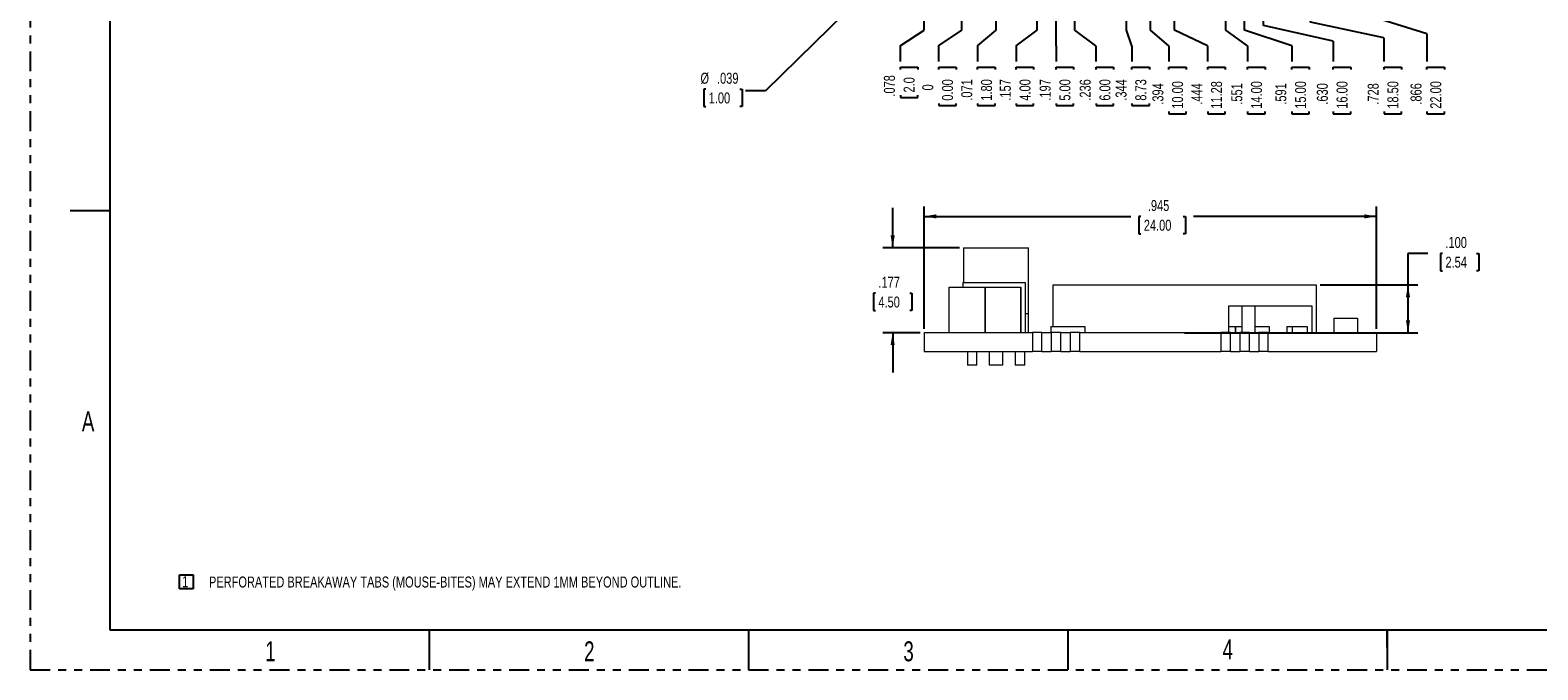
# Model space of a CAD drawing. Header units: inches. Extents: x 0 to 34, y 0 to 22.
# Tile 1 of 9: x 0 to 18.9, y 0 to 8. Entities that reach past the tile are written whole.
import ezdxf

# ---------------------------------------------------------------- set-up
doc = ezdxf.new("R2010")
doc.units = ezdxf.units.IN
doc.header["$MEASUREMENT"] = 0
doc.linetypes.add('PHANTOM', pattern=[0.5, 0.25, -0.05, 0.05, -0.05, 0.05, -0.05])
doc.layers.add('P2', color=3, linetype='Continuous')
doc.layers.add('SLD-0', color=7, linetype='Continuous')
doc.styles.add('SLDTEXTSTYLE1', font='TXT', dxfattribs={"width": 0.75})
doc.styles.add('SLDTEXTSTYLE2', font='TXT', dxfattribs={"width": 0.7})
doc.dimstyles.new('SLDDIMSTYLE0', dxfattribs={"dimtxt": 0.137795, "dimasz": 0.156, "dimexe": 0, "dimexo": 0.0625, "dimgap": 0.034449, "dimtad": 0, "dimtih": 1, "dimtoh": 1, "dimdec": 0, "dimlfac": 0.166667, "dimrnd": 1e-09, "dimdsep": 46, "dimtxsty": 'SLDTEXTSTYLE1', "dimblk1": 'NONE', "dimblk2": 'NONE', "dimsah": 1, "dimcen": 0.09, "dimadec": 0, "dimazin": 2, "dimtfac": 1, "dimtdec": 0, "dimtofl": 0, "dimtmove": 0, "dimatfit": 3, "dimldrblk": 'NONE', "dimfxl": 1, "dimfrac": 2, "dimtolj": 1, "dimtzin": 12, "dimarcsym": 0})
doc.dimstyles.new('SLDDIMSTYLE1', dxfattribs={"dimtxt": 0.137795, "dimasz": 0.156, "dimexe": 0, "dimexo": 0.0625, "dimgap": 0.034449, "dimtad": 0, "dimtih": 1, "dimtoh": 1, "dimdec": 3, "dimlfac": 0.166667, "dimrnd": 1e-09, "dimzin": 12, "dimdsep": 46, "dimtxsty": 'SLDTEXTSTYLE1', "dimblk1": 'NONE', "dimblk2": 'NONE', "dimsah": 1, "dimcen": 0.09, "dimadec": 0, "dimazin": 3, "dimtfac": 1, "dimtdec": 3, "dimtofl": 0, "dimtmove": 0, "dimatfit": 3, "dimldrblk": 'NONE', "dimfxl": 1, "dimfrac": 2, "dimtolj": 1, "dimtzin": 12, "dimarcsym": 0})
doc.dimstyles.new('SLDDIMSTYLE11', dxfattribs={"dimtxt": 0.137795, "dimasz": 0.156, "dimexe": 0, "dimexo": 0.0625, "dimgap": 0.034449, "dimtad": 0, "dimtih": 1, "dimtoh": 1, "dimdec": 3, "dimlfac": 0.166667, "dimrnd": 1e-09, "dimzin": 12, "dimdsep": 46, "dimtxsty": 'SLDTEXTSTYLE1', "dimsah": 1, "dimcen": 0.09, "dimadec": 0, "dimazin": 3, "dimtfac": 1, "dimtdec": 3, "dimtofl": 0, "dimtmove": 0, "dimatfit": 3, "dimfxl": 1, "dimfrac": 2, "dimtolj": 1, "dimtzin": 12, "dimarcsym": 0})
doc.dimstyles.new('SLDDIMSTYLE12', dxfattribs={"dimtxt": 0.137795, "dimasz": 0.156, "dimexe": 0, "dimexo": 0.0625, "dimgap": 0.034449, "dimtad": 0, "dimtih": 1, "dimtoh": 1, "dimdec": 3, "dimlfac": 0.166667, "dimrnd": 1e-09, "dimzin": 4, "dimdsep": 46, "dimtxsty": 'SLDTEXTSTYLE1', "dimsah": 1, "dimcen": 0.09, "dimadec": 0, "dimazin": 1, "dimtfac": 1, "dimtdec": 3, "dimtofl": 0, "dimtmove": 0, "dimatfit": 3, "dimfxl": 1, "dimfrac": 2, "dimtolj": 1, "dimtzin": 12, "dimarcsym": 0})
doc.dimstyles.new('SLDDIMSTYLE2', dxfattribs={"dimtxt": 0.137795, "dimasz": 0.156, "dimexe": 0, "dimexo": 0.0625, "dimgap": 0.034449, "dimtad": 0, "dimtih": 1, "dimtoh": 1, "dimdec": 3, "dimlfac": 0.166667, "dimrnd": 1e-09, "dimzin": 12, "dimdsep": 46, "dimtxsty": 'SLDTEXTSTYLE1', "dimblk1": 'NONE', "dimblk2": 'NONE', "dimsah": 1, "dimcen": 0.09, "dimadec": 0, "dimazin": 3, "dimtfac": 1, "dimtdec": 3, "dimtofl": 0, "dimtmove": 0, "dimatfit": 3, "dimldrblk": 'NONE', "dimfxl": 1, "dimfrac": 2, "dimtolj": 1, "dimtzin": 12, "dimarcsym": 0})
doc.dimstyles.new('SLDDIMSTYLE3', dxfattribs={"dimtxt": 0.137795, "dimasz": 0.156, "dimexe": 0, "dimexo": 0.0625, "dimgap": 0.034449, "dimtad": 0, "dimtih": 1, "dimtoh": 1, "dimdec": 3, "dimlfac": 0.166667, "dimrnd": 1e-09, "dimzin": 4, "dimdsep": 46, "dimtxsty": 'SLDTEXTSTYLE1', "dimblk1": 'NONE', "dimblk2": 'NONE', "dimsah": 1, "dimcen": 0.09, "dimadec": 0, "dimazin": 1, "dimtfac": 1, "dimtdec": 3, "dimtofl": 0, "dimtmove": 0, "dimatfit": 3, "dimldrblk": 'NONE', "dimfxl": 1, "dimfrac": 2, "dimtolj": 1, "dimtzin": 12, "dimarcsym": 0})
doc.dimstyles.new('SLDDIMSTYLE6', dxfattribs={"dimtxt": 0.137795, "dimasz": 0.156, "dimexe": 0, "dimexo": 0.0625, "dimgap": 0.034449, "dimtad": 0, "dimtih": 1, "dimtoh": 1, "dimdec": 3, "dimlfac": 0.166667, "dimrnd": 1e-09, "dimzin": 12, "dimdsep": 46, "dimtxsty": 'SLDTEXTSTYLE1', "dimsah": 1, "dimcen": 0.09, "dimadec": 0, "dimazin": 3, "dimtfac": 1, "dimtdec": 3, "dimtmove": 0, "dimatfit": 0, "dimfxl": 1, "dimfrac": 2, "dimtolj": 1, "dimtzin": 12, "dimarcsym": 0})
doc.dimstyles.new('SLDDIMSTYLE8', dxfattribs={"dimtxt": 0.137795, "dimasz": 0.156, "dimexe": 0, "dimexo": 0.0625, "dimgap": 0.034449, "dimtad": 0, "dimtih": 1, "dimtoh": 1, "dimdec": 3, "dimlfac": 0.166667, "dimrnd": 1e-09, "dimzin": 12, "dimdsep": 46, "dimtxsty": 'SLDTEXTSTYLE1', "dimsah": 1, "dimcen": 0, "dimadec": 0, "dimazin": 3, "dimtfac": 1, "dimtdec": 3, "dimtofl": 0, "dimtmove": 0, "dimatfit": 3, "dimfxl": 1, "dimfrac": 2, "dimtolj": 1, "dimtzin": 12, "dimarcsym": 0})

# ---------------------------------------------------------------- blocks, each defined once
blk = doc.blocks.new('SW_NOTE_2')
at = {"layer": 'SLD-0', "color": 0}
for p, q in [((-0.035, 0.019), (-0.035, 0.195)), ((-0.035, 0.195), (0.137, 0.195)), ((0.137, 0.195), (0.137, 0.019)), ((0.137, 0.019), (-0.035, 0.019))]:
    blk.add_line(p, q, dxfattribs=at)
at = {"layer": 'SLD-0', "color": 0, "insert": (0, 0.178), "char_height": 0.138, "attachment_point": 1, "style": 'SLDTEXTSTYLE1'}
blk.add_mtext('1', dxfattribs=at)
blk = doc.blocks.new('_D')
at = {"layer": 'SLD-0'}
for p, q in [((11.673, 8.017), (11.673, 9.617)), ((11.382, 7.821), (11.673, 8.017)), ((11.382, 7.821), (11.382, 7.624)), ((11.383, 7.524), (11.383, 7.552)), ((11.383, 7.552), (11.602, 7.552)), ((11.602, 7.552), (11.602, 7.524)), ((11.383, 7.097), (11.383, 7.07)), ((11.383, 7.07), (11.602, 7.07)), ((11.602, 7.07), (11.602, 7.097))]:
    blk.add_line(p, q, dxfattribs=at)
at = {"layer": 'SLD-0', "attachment_point": 1, "rotation": 90, "style": 'SLDTEXTSTYLE1'}
for s, insert, char_height in [('0.00', (11.424, 7.132), 0.1378), ('0', (11.177, 7.26), 0.138)]:
    blk.add_mtext(s, dxfattribs=dict(at, insert=insert, char_height=char_height))
blk = doc.blocks.new('_NONE')
blk = doc.blocks.new('_D_1')
at = {"layer": 'SLD-0'}
for p, q in [((11.199, 8.017), (11.199, 9.149)), ((10.901, 7.821), (11.199, 8.017)), ((10.901, 7.821), (10.901, 7.624)), ((10.902, 7.524), (10.902, 7.552)), ((10.902, 7.552), (11.121, 7.552)), ((11.121, 7.552), (11.121, 7.524)), ((10.902, 7.199), (10.902, 7.171)), ((11.121, 7.171), (11.121, 7.199)), ((10.902, 7.171), (11.121, 7.171))]:
    blk.add_line(p, q, dxfattribs=at)
at = {"layer": 'SLD-0', "char_height": 0.1378, "attachment_point": 1, "rotation": 90, "style": 'SLDTEXTSTYLE1'}
for s, insert in [('.078', (10.696, 7.183)), ('2.0', (10.943, 7.234))]:
    blk.add_mtext(s, dxfattribs=dict(at, insert=insert))
blk = doc.blocks.new('_D_2')
at = {"layer": 'SLD-0'}
for p, q in [((12.101, 8.017), (12.101, 17.249)), ((11.869, 7.821), (12.101, 8.017)), ((11.869, 7.821), (11.869, 7.624)), ((11.87, 7.524), (11.87, 7.552)), ((11.87, 7.552), (12.089, 7.552)), ((12.089, 7.552), (12.089, 7.524)), ((11.87, 7.097), (11.87, 7.07)), ((11.87, 7.07), (12.089, 7.07)), ((12.089, 7.07), (12.089, 7.097))]:
    blk.add_line(p, q, dxfattribs=at)
at = {"layer": 'SLD-0', "char_height": 0.1378, "attachment_point": 1, "rotation": 90, "style": 'SLDTEXTSTYLE1'}
for s, insert in [('.071', (11.665, 7.132)), ('1.80', (11.912, 7.132))]:
    blk.add_mtext(s, dxfattribs=dict(at, insert=insert))
blk = doc.blocks.new('_D_3')
at = {"layer": 'SLD-0'}
for p, q in [((12.617, 8.017), (12.617, 9.149)), ((12.352, 7.821), (12.617, 8.017)), ((12.352, 7.821), (12.352, 7.624)), ((12.353, 7.524), (12.353, 7.552)), ((12.353, 7.552), (12.572, 7.552)), ((12.572, 7.552), (12.572, 7.524)), ((12.353, 7.097), (12.353, 7.07)), ((12.353, 7.07), (12.572, 7.07)), ((12.572, 7.07), (12.572, 7.097))]:
    blk.add_line(p, q, dxfattribs=at)
at = {"layer": 'SLD-0', "char_height": 0.1378, "attachment_point": 1, "rotation": 90, "style": 'SLDTEXTSTYLE1'}
for s, insert in [('.157', (12.148, 7.132)), ('4.00', (12.395, 7.132))]:
    blk.add_mtext(s, dxfattribs=dict(at, insert=insert))
blk = doc.blocks.new('_D_4')
at = {"layer": 'SLD-0'}
for p, q in [((12.853, 8.017), (12.853, 9.149)), ((12.853, 7.821), (12.853, 8.017)), ((12.853, 7.821), (12.853, 7.624)), ((12.854, 7.524), (12.854, 7.552)), ((12.854, 7.552), (13.073, 7.552)), ((13.073, 7.552), (13.073, 7.524)), ((12.854, 7.097), (12.854, 7.07)), ((12.854, 7.07), (13.073, 7.07)), ((13.073, 7.07), (13.073, 7.097))]:
    blk.add_line(p, q, dxfattribs=at)
at = {"layer": 'SLD-0', "char_height": 0.1378, "attachment_point": 1, "rotation": 90, "style": 'SLDTEXTSTYLE1'}
for s, insert in [('.197', (12.648, 7.132)), ('5.00', (12.895, 7.132))]:
    blk.add_mtext(s, dxfattribs=dict(at, insert=insert))
blk = doc.blocks.new('_D_5')
at = {"layer": 'SLD-0'}
for p, q in [((13.089, 8.017), (13.089, 9.149)), ((13.353, 7.821), (13.089, 8.017)), ((13.353, 7.821), (13.353, 7.624)), ((13.354, 7.524), (13.354, 7.552)), ((13.354, 7.552), (13.573, 7.552)), ((13.573, 7.552), (13.573, 7.524)), ((13.354, 7.097), (13.354, 7.07)), ((13.354, 7.07), (13.573, 7.07)), ((13.573, 7.07), (13.573, 7.097))]:
    blk.add_line(p, q, dxfattribs=at)
at = {"layer": 'SLD-0', "char_height": 0.1378, "attachment_point": 1, "rotation": 90, "style": 'SLDTEXTSTYLE1'}
for s, insert in [('.236', (13.149, 7.132)), ('6.00', (13.396, 7.132))]:
    blk.add_mtext(s, dxfattribs=dict(at, insert=insert))
blk = doc.blocks.new('_D_6')
at = {"layer": 'SLD-0'}
for p, q in [((13.737, 8.017), (13.737, 9.385)), ((13.803, 7.821), (13.737, 8.017)), ((13.803, 7.821), (13.803, 7.624)), ((13.804, 7.524), (13.804, 7.552)), ((13.804, 7.552), (14.022, 7.552)), ((14.022, 7.552), (14.022, 7.524)), ((13.804, 7.097), (13.804, 7.07)), ((13.804, 7.07), (14.022, 7.07)), ((14.022, 7.07), (14.022, 7.097))]:
    blk.add_line(p, q, dxfattribs=at)
at = {"layer": 'SLD-0', "char_height": 0.1378, "attachment_point": 1, "rotation": 90, "style": 'SLDTEXTSTYLE1'}
for s, insert in [('.344', (13.598, 7.132)), ('8.73', (13.845, 7.132))]:
    blk.add_mtext(s, dxfattribs=dict(at, insert=insert))
blk = doc.blocks.new('_D_7')
at = {"layer": 'SLD-0'}
for p, q in [((14.037, 8.017), (14.037, 16.897)), ((14.264, 7.821), (14.037, 8.017)), ((14.264, 7.821), (14.264, 7.624)), ((14.265, 7.524), (14.265, 7.552)), ((14.265, 7.552), (14.484, 7.552)), ((14.484, 7.552), (14.484, 7.524)), ((14.265, 6.996), (14.265, 6.968)), ((14.484, 6.968), (14.484, 6.996)), ((14.265, 6.968), (14.484, 6.968))]:
    blk.add_line(p, q, dxfattribs=at)
at = {"layer": 'SLD-0', "char_height": 0.1378, "attachment_point": 1, "rotation": 90, "style": 'SLDTEXTSTYLE1'}
for s, insert in [('.394', (14.06, 7.082)), ('10.00', (14.306, 7.031))]:
    blk.add_mtext(s, dxfattribs=dict(at, insert=insert))
blk = doc.blocks.new('_D_8')
at = {"layer": 'SLD-0'}
for p, q in [((14.337, 8.017), (14.337, 9.385)), ((14.752, 7.821), (14.337, 8.017)), ((14.752, 7.821), (14.752, 7.624)), ((14.753, 7.524), (14.753, 7.552)), ((14.753, 7.552), (14.972, 7.552)), ((14.972, 7.552), (14.972, 7.524)), ((14.753, 6.996), (14.753, 6.968)), ((14.972, 6.968), (14.972, 6.996)), ((14.753, 6.968), (14.972, 6.968))]:
    blk.add_line(p, q, dxfattribs=at)
at = {"layer": 'SLD-0', "char_height": 0.1378, "attachment_point": 1, "rotation": 90, "style": 'SLDTEXTSTYLE1'}
for s, insert in [('.444', (14.547, 7.082)), ('11.28', (14.794, 7.031))]:
    blk.add_mtext(s, dxfattribs=dict(at, insert=insert))
blk = doc.blocks.new('_D_9')
at = {"layer": 'SLD-0'}
for p, q in [((14.979, 8.017), (14.979, 9.149)), ((15.252, 7.821), (14.979, 8.017)), ((15.252, 7.821), (15.252, 7.624)), ((15.253, 7.524), (15.253, 7.552)), ((15.253, 7.552), (15.472, 7.552)), ((15.472, 7.552), (15.472, 7.524)), ((15.253, 6.996), (15.253, 6.968)), ((15.472, 6.968), (15.472, 6.996)), ((15.253, 6.968), (15.472, 6.968))]:
    blk.add_line(p, q, dxfattribs=at)
at = {"layer": 'SLD-0', "char_height": 0.1378, "attachment_point": 1, "rotation": 90, "style": 'SLDTEXTSTYLE1'}
for s, insert in [('.551', (15.048, 7.082)), ('14.00', (15.295, 7.031))]:
    blk.add_mtext(s, dxfattribs=dict(at, insert=insert))
blk = doc.blocks.new('_D_10')
at = {"layer": 'SLD-0'}
for p, q in [((15.215, 8.017), (15.215, 9.149)), ((15.805, 7.821), (15.215, 8.017)), ((15.805, 7.821), (15.805, 7.624)), ((15.806, 7.524), (15.806, 7.552)), ((15.806, 7.552), (16.025, 7.552)), ((16.025, 7.552), (16.025, 7.524)), ((15.806, 6.996), (15.806, 6.968)), ((16.025, 6.968), (16.025, 6.996)), ((15.806, 6.968), (16.025, 6.968))]:
    blk.add_line(p, q, dxfattribs=at)
at = {"layer": 'SLD-0', "char_height": 0.1378, "attachment_point": 1, "rotation": 90, "style": 'SLDTEXTSTYLE1'}
for s, insert in [('.591', (15.6, 7.082)), ('15.00', (15.847, 7.031))]:
    blk.add_mtext(s, dxfattribs=dict(at, insert=insert))
blk = doc.blocks.new('_D_11')
at = {"layer": 'SLD-0'}
for p, q in [((15.451, 8.076), (15.451, 9.149)), ((16.325, 7.879), (15.451, 8.076)), ((16.325, 7.879), (16.325, 7.624)), ((16.326, 7.524), (16.326, 7.552)), ((16.326, 7.552), (16.545, 7.552)), ((16.545, 7.552), (16.545, 7.524)), ((16.326, 6.996), (16.326, 6.968)), ((16.545, 6.968), (16.545, 6.996)), ((16.326, 6.968), (16.545, 6.968))]:
    blk.add_line(p, q, dxfattribs=at)
at = {"layer": 'SLD-0', "char_height": 0.1378, "attachment_point": 1, "rotation": 90, "style": 'SLDTEXTSTYLE1'}
for s, insert in [('.630', (16.12, 7.082)), ('16.00', (16.367, 7.031))]:
    blk.add_mtext(s, dxfattribs=dict(at, insert=insert))
blk = doc.blocks.new('_D_12')
at = {"layer": 'SLD-0'}
for p, q in [((16.042, 8.115), (16.042, 16.353)), ((16.961, 7.918), (16.042, 8.115)), ((16.961, 7.918), (16.961, 7.624)), ((16.962, 7.524), (16.962, 7.552)), ((16.962, 7.552), (17.181, 7.552)), ((17.181, 7.552), (17.181, 7.524)), ((16.962, 6.996), (16.962, 6.968)), ((17.181, 6.968), (17.181, 6.996)), ((16.962, 6.968), (17.181, 6.968))]:
    blk.add_line(p, q, dxfattribs=at)
at = {"layer": 'SLD-0', "char_height": 0.1378, "attachment_point": 1, "rotation": 90, "style": 'SLDTEXTSTYLE1'}
for s, insert in [('.728', (16.757, 7.082)), ('18.50', (17.004, 7.031))]:
    blk.add_mtext(s, dxfattribs=dict(at, insert=insert))
blk = doc.blocks.new('_D_13')
at = {"layer": 'SLD-0'}
for p, q in [((16.869, 8.166), (16.869, 9.149)), ((17.499, 7.97), (16.869, 8.166)), ((17.499, 7.97), (17.499, 7.624)), ((17.5, 7.524), (17.5, 7.552)), ((17.5, 7.552), (17.718, 7.552)), ((17.718, 7.552), (17.718, 7.524)), ((17.5, 6.996), (17.5, 6.968)), ((17.718, 6.968), (17.718, 6.996)), ((17.5, 6.968), (17.718, 6.968))]:
    blk.add_line(p, q, dxfattribs=at)
at = {"layer": 'SLD-0', "char_height": 0.1378, "attachment_point": 1, "rotation": 90, "style": 'SLDTEXTSTYLE1'}
for s, insert in [('.866', (17.294, 7.082)), ('22.00', (17.541, 7.031))]:
    blk.add_mtext(s, dxfattribs=dict(at, insert=insert))
blk = doc.blocks.new('_D_34')
at = {"layer": 'SLD-0'}
for p, q in [((11.59, 9.585), (9.212, 7.256)), ((8.466, 7.276), (8.439, 7.276)), ((8.439, 7.276), (8.439, 7.057)), ((8.893, 7.276), (8.921, 7.276)), ((8.921, 7.276), (8.921, 7.057)), ((9.212, 7.256), (8.962, 7.256)), ((8.439, 7.057), (8.466, 7.057)), ((8.921, 7.057), (8.893, 7.057))]:
    blk.add_line(p, q, dxfattribs=at)
blk.add_solid([(11.59, 9.585), (11.46, 9.494), (11.496, 9.457)], dxfattribs=at)
at = {"layer": 'SLD-0', "char_height": 0.1378, "attachment_point": 1, "style": 'SLDTEXTSTYLE1'}
for s, insert in [('%%c', (8.398, 7.482)), ('.039', (8.605, 7.482)), ('1.00', (8.501, 7.235))]:
    blk.add_mtext(s, dxfattribs=dict(at, insert=insert))
blk = doc.blocks.new('_D_40')
at = {"layer": 'SLD-0'}
for p, q in [((17.512, 5.219), (17.262, 5.219)), ((17.262, 5.219), (17.262, 4.825)), ((17.696, 5.218), (17.668, 5.218)), ((17.668, 5.218), (17.668, 4.999)), ((18.122, 5.218), (18.15, 5.218)), ((18.15, 5.218), (18.15, 4.999)), ((17.668, 4.999), (17.696, 4.999)), ((18.15, 4.999), (18.122, 4.999)), ((16.16, 4.825), (17.387, 4.825)), ((17.262, 4.825), (17.262, 4.225)), ((14.462, 4.225), (17.387, 4.225))]:
    blk.add_line(p, q, dxfattribs=at)
for points in [[(17.262, 4.825), (17.236, 4.669), (17.288, 4.669)], [(17.262, 4.225), (17.288, 4.381), (17.236, 4.381)]]:
    blk.add_solid(points, dxfattribs=at)
at = {"layer": 'SLD-0', "char_height": 0.1378, "attachment_point": 1, "style": 'SLDTEXTSTYLE1'}
for s, insert in [('.100', (17.731, 5.424)), ('2.54', (17.731, 5.177))]:
    blk.add_mtext(s, dxfattribs=dict(at, insert=insert))
blk = doc.blocks.new('_D_41')
at = {"layer": 'SLD-0'}
for p, q in [((10.806, 5.288), (10.806, 5.788)), ((11.643, 5.288), (10.681, 5.288)), ((10.592, 4.719), (10.564, 4.719)), ((10.564, 4.719), (10.564, 4.501)), ((11.019, 4.719), (11.047, 4.719)), ((11.047, 4.719), (11.047, 4.501)), ((10.564, 4.501), (10.592, 4.501)), ((11.047, 4.501), (11.019, 4.501)), ((11.149, 4.225), (10.681, 4.225)), ((10.806, 4.225), (10.806, 3.725))]:
    blk.add_line(p, q, dxfattribs=at)
for points in [[(10.806, 5.288), (10.832, 5.444), (10.78, 5.444)], [(10.806, 4.225), (10.78, 4.069), (10.832, 4.069)]]:
    blk.add_solid(points, dxfattribs=at)
at = {"layer": 'SLD-0', "char_height": 0.1378, "attachment_point": 1, "style": 'SLDTEXTSTYLE1'}
for s, insert in [('.177', (10.627, 4.925)), ('4.50', (10.627, 4.678))]:
    blk.add_mtext(s, dxfattribs=dict(at, insert=insert))
blk = doc.blocks.new('_D_42')
at = {"layer": 'SLD-0'}
for p, q in [((11.199, 4.275), (11.199, 5.807)), ((11.199, 5.682), (13.789, 5.682)), ((13.917, 5.681), (13.889, 5.681)), ((13.889, 5.681), (13.889, 5.462)), ((14.445, 5.681), (14.473, 5.681)), ((14.473, 5.681), (14.473, 5.462)), ((16.869, 5.682), (14.573, 5.682)), ((16.869, 4.275), (16.869, 5.807)), ((13.889, 5.462), (13.917, 5.462)), ((14.473, 5.462), (14.445, 5.462))]:
    blk.add_line(p, q, dxfattribs=at)
for points in [[(11.199, 5.682), (11.355, 5.656), (11.355, 5.708)], [(16.869, 5.682), (16.713, 5.708), (16.713, 5.656)]]:
    blk.add_solid(points, dxfattribs=at)
at = {"layer": 'SLD-0', "char_height": 0.1378, "attachment_point": 1, "style": 'SLDTEXTSTYLE1'}
for s, insert in [('.945', (14.003, 5.887)), ('24.00', (13.952, 5.64))]:
    blk.add_mtext(s, dxfattribs=dict(at, insert=insert))

msp = doc.modelspace()

# ---------------------------------------------------------------- linework, layer by layer
at = {"color": 7, "linetype": 'Continuous', "lineweight": 15}
for p, q in [((11.6932, 5.2884), (11.6932, 4.8554)), ((11.6932, 5.2884), (12.5081, 5.2884)), ((12.5081, 4.4617), (12.5081, 5.2884)), ((11.5133, 4.2254), (11.5133, 4.7954)), ((11.5133, 4.7954), (11.9634, 4.7954)), ((11.6842, 4.8554), (11.6842, 4.7954)), ((11.6842, 4.8554), (12.4642, 4.8554)), ((11.9634, 4.7954), (11.9634, 4.2254)), ((11.9634, 4.7954), (11.9657, 4.7954)), ((11.9657, 4.2254), (11.9657, 4.7954)), ((11.9657, 4.7954), (12.4133, 4.7954)), ((12.4133, 4.7954), (12.4133, 4.2254)), ((12.4133, 4.2254), (12.4133, 4.7954)), ((12.4642, 4.8554), (12.4642, 4.2254)), ((12.8104, 4.8254), (12.8104, 4.3034)), ((12.8104, 4.8254), (16.1104, 4.8254)), ((16.1104, 4.8254), (16.1104, 4.2254)), ((16.0624, 4.5554), (15.0124, 4.5554)), ((15.0124, 4.5554), (15.0124, 4.2254)), ((15.1791, 4.5554), (15.1791, 4.2254)), ((15.3494, 4.2254), (15.3494, 4.5554)), ((16.0624, 4.2254), (16.0624, 4.5554)), ((12.5081, 4.4617), (12.4642, 4.4617)), ((12.5081, 4.2254), (12.5081, 4.4617)), ((16.3341, 4.4054), (16.6293, 4.4054)), ((16.3341, 4.4054), (16.3341, 4.2254)), ((16.6293, 4.4054), (16.6293, 4.2254)), ((11.1993, 4.2254), (11.1993, 3.9892)), ((11.1993, 4.2254), (12.5567, 4.2254)), ((12.5567, 4.2254), (12.5567, 3.9892)), ((12.6767, 4.2254), (12.5567, 4.2254)), ((12.6767, 3.9892), (12.6767, 4.2254)), ((12.6767, 4.2254), (12.7929, 4.2254)), ((12.7867, 4.3034), (12.7867, 4.2254)), ((12.7867, 4.3034), (13.2119, 4.3034)), ((12.7929, 4.2254), (12.7929, 3.9892)), ((12.9129, 4.2254), (12.7929, 4.2254)), ((12.9129, 3.9892), (12.9129, 4.2254)), ((12.9129, 4.2254), (13.0291, 4.2254)), ((13.0291, 4.2254), (13.0291, 3.9892)), ((13.1491, 4.2254), (13.0291, 4.2254)), ((13.1491, 3.9892), (13.1491, 4.2254)), ((13.1491, 4.2254), (14.9189, 4.2254)), ((13.2119, 4.3034), (13.2119, 4.2254)), ((14.9189, 4.2254), (14.9189, 3.9892)), ((15.0389, 4.2254), (14.9189, 4.2254)), ((15.0124, 4.3034), (15.1019, 4.3034)), ((15.0389, 3.9892), (15.0389, 4.2254)), ((15.0389, 4.2254), (15.1551, 4.2254)), ((15.0967, 4.3034), (15.1791, 4.3034)), ((15.0967, 4.3034), (15.0967, 4.2254)), ((15.1019, 4.3034), (15.1019, 4.2254)), ((15.1551, 4.2254), (15.1551, 3.9892)), ((15.2751, 4.2254), (15.1551, 4.2254)), ((15.2751, 3.9892), (15.2751, 4.2254)), ((15.2751, 4.2254), (15.3913, 4.2254)), ((15.3494, 4.3034), (15.5219, 4.3034)), ((15.3913, 4.2254), (15.3913, 3.9892)), ((15.5113, 4.2254), (15.3913, 4.2254)), ((15.5113, 3.9892), (15.5113, 4.2254)), ((15.5113, 4.2254), (16.8686, 4.2254)), ((15.5219, 4.3034), (15.5219, 4.2254)), ((15.7429, 4.3034), (15.7429, 4.2254)), ((15.7429, 4.3034), (15.8089, 4.3034)), ((15.8089, 4.3034), (15.8089, 4.2254)), ((15.8089, 4.3034), (15.9978, 4.3034)), ((15.9978, 4.3034), (15.9978, 4.2254)), ((16.8686, 4.2254), (16.8686, 3.9892)), ((11.1993, 3.9892), (12.5567, 3.9892)), ((11.7416, 3.9892), (11.7416, 3.8174)), ((11.8597, 3.8174), (11.8597, 3.9892)), ((12.0167, 3.9892), (12.0167, 3.8174)), ((12.1847, 3.8174), (12.1847, 3.9892)), ((12.3416, 3.9892), (12.3416, 3.8174)), ((12.4597, 3.8174), (12.4597, 3.9892)), ((12.6767, 3.9892), (12.5567, 3.9892)), ((12.6767, 3.9892), (12.7929, 3.9892)), ((12.9129, 3.9892), (12.7929, 3.9892)), ((12.9129, 3.9892), (13.0291, 3.9892)), ((13.1491, 3.9892), (13.0291, 3.9892)), ((13.1491, 3.9892), (14.9189, 3.9892)), ((15.0389, 3.9892), (14.9189, 3.9892)), ((15.0389, 3.9892), (15.1551, 3.9892)), ((15.2751, 3.9892), (15.1551, 3.9892)), ((15.2751, 3.9892), (15.3913, 3.9892)), ((15.5113, 3.9892), (15.3913, 3.9892)), ((15.5113, 3.9892), (16.8686, 3.9892)), ((11.8597, 3.8174), (11.7416, 3.8174)), ((12.1847, 3.8174), (12.0167, 3.8174)), ((12.4597, 3.8174), (12.3416, 3.8174))]:
    msp.add_line(p, q, dxfattribs=at)
at = {"layer": 'P2', "color": 4, "linetype": 'PHANTOM'}
for p, q in [((0, 22), (0, 0)), ((0, 0), (34, 0))]:
    msp.add_line(p, q, dxfattribs=at)
at = {"layer": 'P2', "color": 6, "linetype": 'Continuous'}
for p, q in [((1, 21.4995), (1, 0.5)), ((1, 0.5), (33, 0.5))]:
    msp.add_line(p, q, dxfattribs=at)
at = {"layer": 'P2', "color": 3, "linetype": 'Continuous'}
for p, q in [((1, 5.7499), (0.5, 5.7499)), ((5, 0.5), (5, 0)), ((9, 0.5), (9, 0)), ((13, 0.5), (13, 0)), ((17, 0.5), (17, 0))]:
    msp.add_line(p, q, dxfattribs=at)
at = {"layer": 'P2', "color": 3}
msp.add_line((17, 0.2812), (17, 0.5), dxfattribs=at)

# ---------------------------------------------------------------- block references
at = {"layer": 'SLD-0'}
msp.add_blockref('SW_NOTE_2', (1.9042, 0.9953), dxfattribs=at)

# ---------------------------------------------------------------- texts
at = {"layer": 'P2', "color": 3, "char_height": 0.25, "attachment_point": 2, "style": 'SLDTEXTSTYLE2'}
for s, insert in [('A', (0.7263, 3.2384)), ('4', (15.0043, 0.3811)), ('1', (3.0117, 0.3573)), ('2', (7.005, 0.3573)), ('3', (11.0051, 0.3573))]:
    msp.add_mtext(s, dxfattribs=dict(at, insert=insert))
at = {"layer": 'SLD-0', "insert": (2.24, 1.1695), "char_height": 0.137795, "attachment_point": 1, "style": 'SLDTEXTSTYLE1'}
msp.add_mtext('PERFORATED BREAKAWAY TABS (MOUSE-BITES) MAY EXTEND 1MM BEYOND OUTLINE.', dxfattribs=at)

# ---------------------------------------------------------------- dimensions: what is measured, and where the dimension line sits
at = {"layer": 'SLD-0'}
for feature_location, offset, origin, dimstyle, picture, middle in [((12.1007, 17.2985, 0.0236), (-0.2313, -9.6748), (11.6733, 9.6665, 0.0236), 'SLDDIMSTYLE2', '_D_2', (11.8694, 7.3107)), ((14.0373, 16.9465, 0.0236), (0.2269, -9.3228), (11.6733, 9.6665, 0.0236), 'SLDDIMSTYLE2', '_D_7', (14.2643, 7.2597)), ((16.0419, 16.4032, 0.0236), (0.9195, -8.7795), (11.6733, 9.6665, 0.0236), 'SLDDIMSTYLE2', '_D_12', (16.9613, 7.2597)), ((11.1993, 9.1985, 0.0236), (-0.2986, -1.5748), (11.6733, 9.6665, 0.0236), 'SLDDIMSTYLE1', '_D_1', (10.9007, 7.3616)), ((11.6733434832, 9.6665107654, 0.0236220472), (-0.2915339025, -2.0428031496), (11.6733434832, 9.6665107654, 0.0236220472), 'SLDDIMSTYLE0', '_D', (11.3818095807, 7.3106539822)), ((12.6167, 9.1985, 0.0236), (-0.2643, -1.5748), (11.6733, 9.6665, 0.0236), 'SLDDIMSTYLE2', '_D_3', (12.3523, 7.3107)), ((12.8529, 9.1985, 0.0236), (0, -1.5748), (11.6733, 9.6665, 0.0236), 'SLDDIMSTYLE2', '_D_4', (12.8529, 7.3107)), ((13.0891, 9.1985, 0.0236), (0.2643, -1.5748), (11.6733, 9.6665, 0.0236), 'SLDDIMSTYLE2', '_D_5', (13.3534, 7.3107)), ((13.7373, 9.4347, 0.0236), (0.0653, -1.811), (11.6733, 9.6665, 0.0236), 'SLDDIMSTYLE2', '_D_6', (13.8026, 7.3107)), ((14.3373, 9.4347, 0.0236), (0.4145, -1.811), (11.6733, 9.6665, 0.0236), 'SLDDIMSTYLE2', '_D_8', (14.7519, 7.2597)), ((14.9789, 9.1985, 0.0236), (0.2735, -1.5748), (11.6733, 9.6665, 0.0236), 'SLDDIMSTYLE2', '_D_9', (15.2524, 7.2597)), ((15.2151, 9.1985, 0.0236), (0.5897, -1.5748), (11.6733, 9.6665, 0.0236), 'SLDDIMSTYLE2', '_D_10', (15.8048, 7.2597)), ((15.4513, 9.1985, 0.0236), (0.8734, -1.5748), (11.6733, 9.6665, 0.0236), 'SLDDIMSTYLE3', '_D_11', (16.3247, 7.2597)), ((16.8686, 9.1985, 0.0236), (0.6299, -1.5748), (11.6733, 9.6665, 0.0236), 'SLDDIMSTYLE2', '_D_13', (17.4986, 7.2597))]:
    dim = msp.add_ordinate_dim(feature_location=feature_location, offset=offset, dtype=1, origin=origin, dimstyle=dimstyle, dxfattribs=at)
    dim.commit()
    dim.dimension.update_dxf_attribs({"geometry": picture, "text_midpoint": middle})
dim = msp.add_diameter_dim_2p(p1=(11.7569, 9.7484), p2=(11.5898, 9.5846), dimstyle='SLDDIMSTYLE8', dxfattribs=at)
dim.commit()
dim.dimension.update_dxf_attribs({"geometry": '_D_34', "text_midpoint": (8.6797, 7.2558), "dimtype": 163})
dim = msp.add_linear_dim(base=(11.1993, 5.6821), p1=(16.8686, 4.2254), p2=(11.1993, 4.2254), dimstyle='SLDDIMSTYLE11', dxfattribs=at)
dim.commit()
dim.dimension.update_dxf_attribs({"geometry": '_D_42', "text_midpoint": (14.1811, 5.6821), "dimtype": 160})
for base, p1, p2, dimstyle, picture, middle in [((10.8056, 4.2254), (11.6932, 5.2884), (11.1993, 4.2254), 'SLDDIMSTYLE6', '_D_41', (10.8056, 4.7205)), ((17.2623, 4.2254), (16.1104, 4.8254), (14.4124, 4.2254), 'SLDDIMSTYLE12', '_D_40', (17.2623, 5.2191))]:
    dim = msp.add_linear_dim(base=base, p1=p1, p2=p2, angle=90, dimstyle=dimstyle, dxfattribs=at)
    dim.commit()
    dim.dimension.update_dxf_attribs({"geometry": picture, "text_midpoint": middle, "dimtype": 160})

doc.saveas('drawing.dxf')
